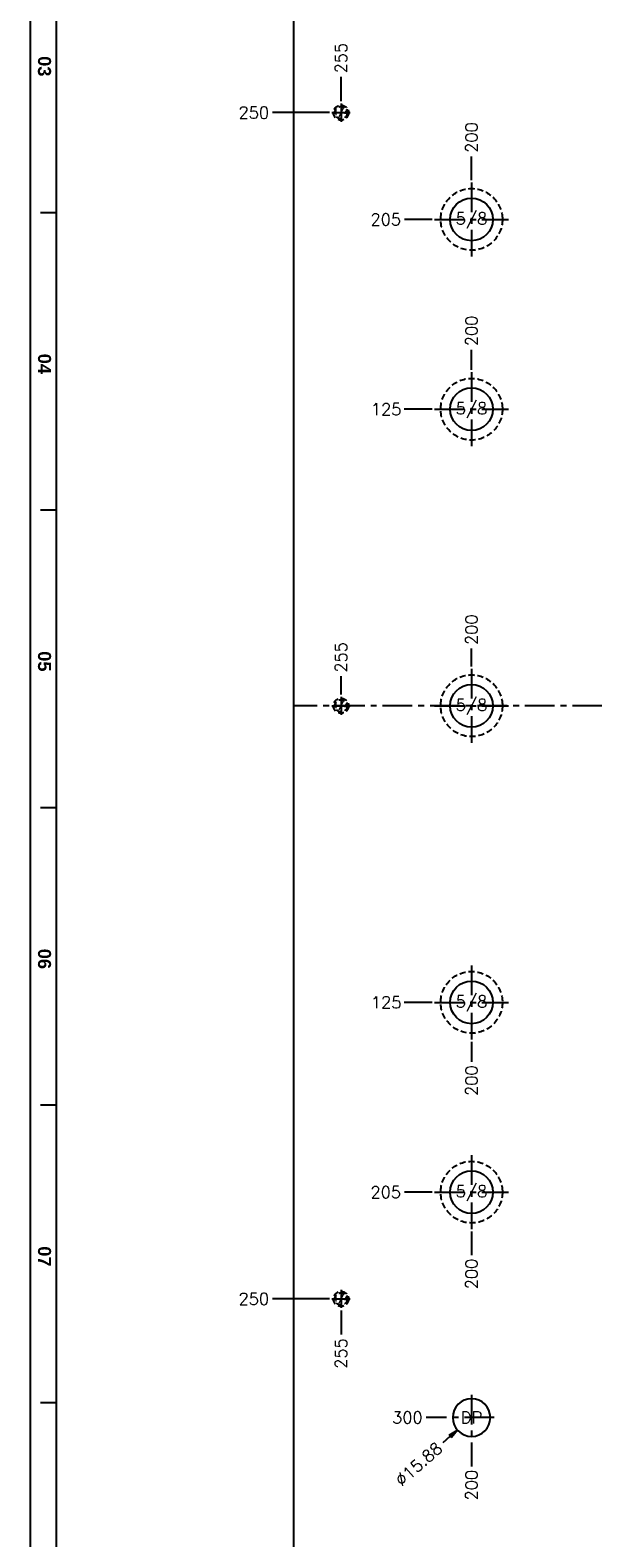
# Model space of a CAD drawing. Extents: x 2651 to 11825, y -3833 to 1075.
# Tile 87 of 256: x 3603 to 3840, y -2498 to -1863. Entities that reach past the tile are written whole.
import ezdxf
from ezdxf.enums import TextEntityAlignment as Align

# ---------------------------------------------------------------- set-up
doc = ezdxf.new("R2010")
doc.units = 0
doc.header["$LTSCALE"] = 10
doc.linetypes.add('CENTER', pattern=[2, 1.25, -0.25, 0.25, -0.25])
doc.linetypes.add('HIDDEN', pattern=[0.375, 0.25, -0.125])
doc.layers.get('0').update_dxf_attribs({"linetype": 'CONTINUOUS'})
doc.layers.get('Defpoints').update_dxf_attribs({"linetype": 'CONTINUOUS'})
for name, color, linetype in [('2', 7, 'CONTINUOUS'), ('96', 7, 'CONTINUOUS'), ('BOX', 4, 'CONTINUOUS'), ('CEN', 1, 'CENTER'), ('DIM', 3, 'CONTINUOUS'), ('HIDDEN', 6, 'HIDDEN'), ('PART', 7, 'CONTINUOUS'), ('TEXT', 4, 'CONTINUOUS')]:
    doc.layers.add(name, color=color, linetype=linetype)
doc.styles.get("Standard").update_dxf_attribs({"font": 'romans.shx'})
doc.dimstyles.new('T5', dxfattribs={"dimtxt": 5, "dimasz": 4, "dimexe": 1.5, "dimexo": 1, "dimgap": 1.5, "dimtad": 0, "dimrnd": 1.38778e-17, "dimzin": 9, "dimdsep": 46, "dimtxsty": 'Standard', "dimblk": 'CLOSED', "dimcen": 0, "dimclrd": 3, "dimclre": 3, "dimclrt": 3, "dimazin": 2, "dimtfac": 0.75, "dimtofl": 0, "dimtmove": 0, "dimatfit": 3, "dimfxl": 0, "dimtolj": 1, "dimarcsym": 0})

# ---------------------------------------------------------------- blocks, each defined once
blk = doc.blocks.new('*U2418', base_point=(1762, -963.36))
for radius in [3.17, 2.6]:
    blk.add_circle((1762, -963.36), radius)
at = {"layer": 'CEN'}
for p, q in [((1762, -959.55), (1762, -967.17)), ((1758.19, -963.36), (1765.81, -963.36))]:
    blk.add_line(p, q, dxfattribs=at)
blk = doc.blocks.new('*U2422', base_point=(1762, -1213.36))
for radius in [3.17, 2.6]:
    blk.add_circle((1762, -1213.36), radius)
at = {"layer": 'CEN'}
for p, q in [((1758.19, -1213.36), (1765.81, -1213.36)), ((1762, -1209.55), (1762, -1217.17))]:
    blk.add_line(p, q, dxfattribs=at)
blk = doc.blocks.new('*U2426', base_point=(1762, -1463.36))
for radius in [3.17, 2.6]:
    blk.add_circle((1762, -1463.36), radius)
at = {"layer": 'CEN'}
for p, q in [((1762, -1459.55), (1762, -1467.17)), ((1758.19, -1463.36), (1765.81, -1463.36))]:
    blk.add_line(p, q, dxfattribs=at)
blk = doc.blocks.new('*U2440', base_point=(1341.25, -1008.36))
blk.add_circle((1341.25, -1008.36), 13)
at = {"layer": 'CEN'}
for p, q in [((1341.25, -992.76), (1341.25, -1023.96)), ((1325.65, -1008.36), (1356.85, -1008.36))]:
    blk.add_line(p, q, dxfattribs=at)
at = {"layer": 'PART'}
blk.add_circle((1341.25, -1008.36), 9, dxfattribs=at)
blk = doc.blocks.new('*U2441', base_point=(1341.25, -1088.36))
blk.add_circle((1341.25, -1088.36), 13)
at = {"layer": 'CEN'}
for p, q in [((1341.25, -1072.76), (1341.25, -1103.96)), ((1325.65, -1088.36), (1356.85, -1088.36))]:
    blk.add_line(p, q, dxfattribs=at)
at = {"layer": 'PART'}
blk.add_circle((1341.25, -1088.36), 9, dxfattribs=at)
blk = doc.blocks.new('*U2447', base_point=(1350.25, -1213.36))
blk.add_circle((1350.25, -1213.36), 13)
at = {"layer": 'CEN'}
for p, q in [((1350.25, -1197.76), (1350.25, -1228.96)), ((1334.65, -1213.36), (1365.85, -1213.36))]:
    blk.add_line(p, q, dxfattribs=at)
at = {"layer": 'PART'}
blk.add_circle((1350.25, -1213.36), 9, dxfattribs=at)
blk = doc.blocks.new('*U2454', base_point=(1341.25, -1418.36))
blk.add_circle((1341.25, -1418.36), 13)
at = {"layer": 'CEN'}
for p, q in [((1341.25, -1402.76), (1341.25, -1433.96)), ((1325.65, -1418.36), (1356.85, -1418.36))]:
    blk.add_line(p, q, dxfattribs=at)
at = {"layer": 'PART'}
blk.add_circle((1341.25, -1418.36), 9, dxfattribs=at)
blk = doc.blocks.new('*U2455', base_point=(1341.25, -1338.36))
blk.add_circle((1341.25, -1338.36), 13)
at = {"layer": 'CEN'}
for p, q in [((1341.25, -1322.76), (1341.25, -1353.96)), ((1325.65, -1338.36), (1356.85, -1338.36))]:
    blk.add_line(p, q, dxfattribs=at)
at = {"layer": 'PART'}
blk.add_circle((1341.25, -1338.36), 9, dxfattribs=at)
blk = doc.blocks.new('*D2670')
at = {"layer": 'Defpoints', "color": 0}
for p in [(3713.68, -1614.84), (3713.68, -1622.36), (3988.68, -2147.36)]:
    blk.add_point(p, dxfattribs=at)
at = {"layer": 'DIM', "color": 3, "lineweight": -2}
blk.add_line((3713.68, -1621.36), (3713.68, -1614.84), dxfattribs=at)
at = {"layer": 'DIM', "color": 3, "insert": (3713.68, -1606.91), "char_height": 5, "attachment_point": 5, "rotation": 90}
blk.add_mtext('\\A1;275', dxfattribs=at)
blk = doc.blocks.new('_Closed')
at = {"color": 0, "linetype": 'ByBlock', "lineweight": -2}
for p, q in [((-1, 0.17), (0, 0)), ((-1, 0.17), (-1, -0.17)), ((0, 0), (-1, -0.17)), ((0, 0), (-1, 0))]:
    blk.add_line(p, q, dxfattribs=at)
blk = doc.blocks.new('*D2682')
at = {"layer": 'Defpoints', "color": 0}
for p in [(3733.68, -1614.84), (3733.68, -1638.55), (3988.68, -2147.36)]:
    blk.add_point(p, dxfattribs=at)
at = {"layer": 'DIM', "color": 3, "lineweight": -2}
blk.add_line((3733.68, -1637.55), (3733.68, -1614.84), dxfattribs=at)
at = {"layer": 'DIM', "color": 3, "insert": (3733.68, -1606.91), "char_height": 5, "attachment_point": 5, "rotation": 90}
blk.add_mtext('\\A1;255', dxfattribs=at)
blk = doc.blocks.new('*D2683')
at = {"layer": 'Defpoints', "color": 0}
for p in [(3737.49, -1642.36), (3745, -1642.36), (3988.68, -2147.36)]:
    blk.add_point(p, dxfattribs=at)
at = {"layer": 'DIM', "color": 3, "lineweight": -2}
blk.add_line((3738.49, -1642.36), (3745, -1642.36), dxfattribs=at)
at = {"layer": 'DIM', "color": 3, "insert": (3752.93, -1642.36), "char_height": 5, "attachment_point": 5}
blk.add_mtext('\\A1;505', dxfattribs=at)
blk = doc.blocks.new('*D2707')
at = {"layer": 'Defpoints', "color": 0}
for p in [(3704.87, -1897.36), (3729.87, -1897.36), (3988.68, -2147.36)]:
    blk.add_point(p, dxfattribs=at)
at = {"layer": 'DIM', "color": 3, "lineweight": -2}
blk.add_line((3728.87, -1897.36), (3704.87, -1897.36), dxfattribs=at)
at = {"layer": 'DIM', "color": 3, "insert": (3696.94, -1897.36), "char_height": 5, "attachment_point": 5}
blk.add_mtext('\\A1;250', dxfattribs=at)
blk = doc.blocks.new('*D2708')
at = {"layer": 'Defpoints', "color": 0}
for p in [(3788.68, -1711.28), (3788.68, -1721.76), (3988.68, -2147.36)]:
    blk.add_point(p, dxfattribs=at)
at = {"layer": 'DIM', "color": 3, "lineweight": -2}
blk.add_line((3788.68, -1720.76), (3788.68, -1711.28), dxfattribs=at)
at = {"layer": 'DIM', "color": 3, "insert": (3788.68, -1703.36), "char_height": 5, "attachment_point": 5, "rotation": 90}
blk.add_mtext('\\A1;200', dxfattribs=at)
blk = doc.blocks.new('*D2709')
at = {"layer": 'Defpoints', "color": 0}
for p in [(3763.44, -1737.36), (3773.08, -1737.36), (3988.68, -2147.36)]:
    blk.add_point(p, dxfattribs=at)
at = {"layer": 'DIM', "color": 3, "lineweight": -2}
blk.add_line((3772.08, -1737.36), (3763.44, -1737.36), dxfattribs=at)
at = {"layer": 'DIM', "color": 3, "insert": (3755.51, -1737.36), "char_height": 5, "attachment_point": 5}
blk.add_mtext('\\A1;410', dxfattribs=at)
blk = doc.blocks.new('*D2710')
at = {"layer": 'Defpoints', "color": 0}
for p in [(3763.44, -1772.36), (3773.08, -1772.36), (3988.68, -2147.36)]:
    blk.add_point(p, dxfattribs=at)
at = {"layer": 'DIM', "color": 3, "lineweight": -2}
blk.add_line((3772.08, -1772.36), (3763.44, -1772.36), dxfattribs=at)
at = {"layer": 'DIM', "color": 3, "insert": (3755.51, -1772.36), "char_height": 5, "attachment_point": 5}
blk.add_mtext('\\A1;375', dxfattribs=at)
blk = doc.blocks.new('*D2711')
at = {"layer": 'Defpoints', "color": 0}
for p in [(3788.68, -1826.8), (3788.68, -1837.83), (3988.68, -2147.36)]:
    blk.add_point(p, dxfattribs=at)
at = {"layer": 'DIM', "color": 3, "lineweight": -2}
blk.add_line((3788.68, -1836.83), (3788.68, -1826.8), dxfattribs=at)
at = {"layer": 'DIM', "color": 3, "insert": (3788.68, -1818.87), "char_height": 5, "attachment_point": 5, "rotation": 90}
blk.add_mtext('\\A1;200', dxfattribs=at)
blk = doc.blocks.new('*D2712')
at = {"layer": 'Defpoints', "color": 0}
for p in [(3769.6, -1847.36), (3779.16, -1847.36), (3988.68, -2147.36)]:
    blk.add_point(p, dxfattribs=at)
at = {"layer": 'DIM', "color": 3, "lineweight": -2}
blk.add_line((3778.16, -1847.36), (3769.6, -1847.36), dxfattribs=at)
at = {"layer": 'DIM', "color": 3, "insert": (3761.67, -1847.36), "char_height": 5, "attachment_point": 5}
blk.add_mtext('\\A1;300', dxfattribs=at)
blk = doc.blocks.new('*D2713')
at = {"layer": 'Defpoints', "color": 0}
for p in [(3733.68, -1882.3), (3733.68, -1893.55), (3988.68, -2147.36)]:
    blk.add_point(p, dxfattribs=at)
at = {"layer": 'DIM', "color": 3, "lineweight": -2}
blk.add_line((3733.68, -1892.55), (3733.68, -1882.3), dxfattribs=at)
at = {"layer": 'DIM', "color": 3, "insert": (3733.68, -1874.37), "char_height": 5, "attachment_point": 5, "rotation": 90}
blk.add_mtext('\\A1;255', dxfattribs=at)
blk = doc.blocks.new('*D2714')
at = {"layer": 'Defpoints', "color": 0}
for p in [(3788.68, -1915.78), (3788.68, -1926.76), (3988.68, -2147.36)]:
    blk.add_point(p, dxfattribs=at)
at = {"layer": 'DIM', "color": 3, "lineweight": -2}
blk.add_line((3788.68, -1925.76), (3788.68, -1915.78), dxfattribs=at)
at = {"layer": 'DIM', "color": 3, "insert": (3788.68, -1907.85), "char_height": 5, "attachment_point": 5, "rotation": 90}
blk.add_mtext('\\A1;200', dxfattribs=at)
blk = doc.blocks.new('*D2715')
at = {"layer": 'Defpoints', "color": 0}
for p in [(3760.47, -1942.36), (3773.08, -1942.36), (3988.68, -2147.36)]:
    blk.add_point(p, dxfattribs=at)
at = {"layer": 'DIM', "color": 3, "lineweight": -2}
blk.add_line((3772.08, -1942.36), (3760.47, -1942.36), dxfattribs=at)
at = {"layer": 'DIM', "color": 3, "insert": (3752.54, -1942.36), "char_height": 5, "attachment_point": 5}
blk.add_mtext('\\A1;205', dxfattribs=at)
blk = doc.blocks.new('*D2716')
at = {"layer": 'Defpoints', "color": 0}
for p in [(3788.68, -1997.28), (3788.68, -2006.76), (3988.68, -2147.36)]:
    blk.add_point(p, dxfattribs=at)
at = {"layer": 'DIM', "color": 3, "lineweight": -2}
blk.add_line((3788.68, -2005.76), (3788.68, -1997.28), dxfattribs=at)
at = {"layer": 'DIM', "color": 3, "insert": (3788.68, -1989.35), "char_height": 5, "attachment_point": 5, "rotation": 90}
blk.add_mtext('\\A1;200', dxfattribs=at)
blk = doc.blocks.new('*D2717')
at = {"layer": 'Defpoints', "color": 0}
for p in [(3760.29, -2022.36), (3773.08, -2022.36), (3988.68, -2147.36)]:
    blk.add_point(p, dxfattribs=at)
at = {"layer": 'DIM', "color": 3, "lineweight": -2}
blk.add_line((3772.08, -2022.36), (3760.29, -2022.36), dxfattribs=at)
at = {"layer": 'DIM', "color": 3, "insert": (3752.72, -2022.36), "char_height": 5, "attachment_point": 5}
blk.add_mtext('\\A1;125', dxfattribs=at)
blk = doc.blocks.new('*D2724')
at = {"layer": 'Defpoints', "color": 0}
for p in [(3788.68, -2123.23), (3788.68, -2131.76), (3988.68, -2147.36)]:
    blk.add_point(p, dxfattribs=at)
at = {"layer": 'DIM', "color": 3, "lineweight": -2}
blk.add_line((3788.68, -2130.76), (3788.68, -2123.23), dxfattribs=at)
at = {"layer": 'DIM', "color": 3, "insert": (3788.68, -2115.3), "char_height": 5, "attachment_point": 5, "rotation": 90}
blk.add_mtext('\\A1;200', dxfattribs=at)
blk = doc.blocks.new('*D2725')
at = {"layer": 'Defpoints', "color": 0}
for p in [(3733.68, -2134.86), (3733.68, -2143.55), (3988.68, -2147.36)]:
    blk.add_point(p, dxfattribs=at)
at = {"layer": 'DIM', "color": 3, "lineweight": -2}
blk.add_line((3733.68, -2142.55), (3733.68, -2134.86), dxfattribs=at)
at = {"layer": 'DIM', "color": 3, "insert": (3733.68, -2126.93), "char_height": 5, "attachment_point": 5, "rotation": 90}
blk.add_mtext('\\A1;255', dxfattribs=at)
blk = doc.blocks.new('*D2743')
at = {"layer": 'Defpoints', "color": 0}
for p in [(3988.68, -2147.36), (3704.87, -2397.36), (3729.87, -2397.36)]:
    blk.add_point(p, dxfattribs=at)
at = {"layer": 'DIM', "color": 3, "lineweight": -2}
blk.add_line((3728.87, -2397.36), (3704.87, -2397.36), dxfattribs=at)
at = {"layer": 'DIM', "color": 3, "insert": (3696.94, -2397.36), "char_height": 5, "attachment_point": 5}
blk.add_mtext('\\A1;250', dxfattribs=at)
blk = doc.blocks.new('*D2744')
at = {"layer": 'Defpoints', "color": 0}
for p in [(3988.68, -2147.36), (3788.68, -2572.96), (3788.68, -2583.43)]:
    blk.add_point(p, dxfattribs=at)
at = {"layer": 'DIM', "color": 3, "lineweight": -2}
blk.add_line((3788.68, -2573.96), (3788.68, -2583.43), dxfattribs=at)
at = {"layer": 'DIM', "color": 3, "insert": (3788.68, -2591.36), "char_height": 5, "attachment_point": 5, "rotation": 90}
blk.add_mtext('\\A1;200', dxfattribs=at)
blk = doc.blocks.new('*D2745')
at = {"layer": 'Defpoints', "color": 0}
for p in [(3988.68, -2147.36), (3763.44, -2557.36), (3773.08, -2557.36)]:
    blk.add_point(p, dxfattribs=at)
at = {"layer": 'DIM', "color": 3, "lineweight": -2}
blk.add_line((3772.08, -2557.36), (3763.44, -2557.36), dxfattribs=at)
at = {"layer": 'DIM', "color": 3, "insert": (3755.51, -2557.36), "char_height": 5, "attachment_point": 5}
blk.add_mtext('\\A1;410', dxfattribs=at)
blk = doc.blocks.new('*D2746')
at = {"layer": 'Defpoints', "color": 0}
for p in [(3988.68, -2147.36), (3763.44, -2522.36), (3773.08, -2522.36)]:
    blk.add_point(p, dxfattribs=at)
at = {"layer": 'DIM', "color": 3, "lineweight": -2}
blk.add_line((3772.08, -2522.36), (3763.44, -2522.36), dxfattribs=at)
at = {"layer": 'DIM', "color": 3, "insert": (3755.51, -2522.36), "char_height": 5, "attachment_point": 5}
blk.add_mtext('\\A1;375', dxfattribs=at)
blk = doc.blocks.new('*D2747')
at = {"layer": 'Defpoints', "color": 0}
for p in [(3988.68, -2147.36), (3788.68, -2456.89), (3788.68, -2467.92)]:
    blk.add_point(p, dxfattribs=at)
at = {"layer": 'DIM', "color": 3, "lineweight": -2}
blk.add_line((3788.68, -2457.89), (3788.68, -2467.92), dxfattribs=at)
at = {"layer": 'DIM', "color": 3, "insert": (3788.68, -2475.85), "char_height": 5, "attachment_point": 5, "rotation": 90}
blk.add_mtext('\\A1;200', dxfattribs=at)
blk = doc.blocks.new('*D2748')
at = {"layer": 'Defpoints', "color": 0}
for p in [(3988.68, -2147.36), (3769.6, -2447.36), (3779.16, -2447.36)]:
    blk.add_point(p, dxfattribs=at)
at = {"layer": 'DIM', "color": 3, "lineweight": -2}
blk.add_line((3778.16, -2447.36), (3769.6, -2447.36), dxfattribs=at)
at = {"layer": 'DIM', "color": 3, "insert": (3761.67, -2447.36), "char_height": 5, "attachment_point": 5}
blk.add_mtext('\\A1;300', dxfattribs=at)
blk = doc.blocks.new('*D2749')
at = {"layer": 'Defpoints', "color": 0}
for p in [(3988.68, -2147.36), (3733.68, -2401.17), (3733.68, -2412.42)]:
    blk.add_point(p, dxfattribs=at)
at = {"layer": 'DIM', "color": 3, "lineweight": -2}
blk.add_line((3733.68, -2402.17), (3733.68, -2412.42), dxfattribs=at)
at = {"layer": 'DIM', "color": 3, "insert": (3733.68, -2420.34), "char_height": 5, "attachment_point": 5, "rotation": 90}
blk.add_mtext('\\A1;255', dxfattribs=at)
blk = doc.blocks.new('*D2750')
at = {"layer": 'Defpoints', "color": 0}
for p in [(3988.68, -2147.36), (3788.68, -2367.96), (3788.68, -2378.94)]:
    blk.add_point(p, dxfattribs=at)
at = {"layer": 'DIM', "color": 3, "lineweight": -2}
blk.add_line((3788.68, -2368.96), (3788.68, -2378.94), dxfattribs=at)
at = {"layer": 'DIM', "color": 3, "insert": (3788.68, -2386.86), "char_height": 5, "attachment_point": 5, "rotation": 90}
blk.add_mtext('\\A1;200', dxfattribs=at)
blk = doc.blocks.new('*D2751')
at = {"layer": 'Defpoints', "color": 0}
for p in [(3988.68, -2147.36), (3760.47, -2352.36), (3773.08, -2352.36)]:
    blk.add_point(p, dxfattribs=at)
at = {"layer": 'DIM', "color": 3, "lineweight": -2}
blk.add_line((3772.08, -2352.36), (3760.47, -2352.36), dxfattribs=at)
at = {"layer": 'DIM', "color": 3, "insert": (3752.54, -2352.36), "char_height": 5, "attachment_point": 5}
blk.add_mtext('\\A1;205', dxfattribs=at)
blk = doc.blocks.new('*D2752')
at = {"layer": 'Defpoints', "color": 0}
for p in [(3988.68, -2147.36), (3788.68, -2287.96), (3788.68, -2297.44)]:
    blk.add_point(p, dxfattribs=at)
at = {"layer": 'DIM', "color": 3, "lineweight": -2}
blk.add_line((3788.68, -2288.96), (3788.68, -2297.44), dxfattribs=at)
at = {"layer": 'DIM', "color": 3, "insert": (3788.68, -2305.37), "char_height": 5, "attachment_point": 5, "rotation": 90}
blk.add_mtext('\\A1;200', dxfattribs=at)
blk = doc.blocks.new('*D2753')
at = {"layer": 'Defpoints', "color": 0}
for p in [(3988.68, -2147.36), (3760.29, -2272.36), (3773.08, -2272.36)]:
    blk.add_point(p, dxfattribs=at)
at = {"layer": 'DIM', "color": 3, "lineweight": -2}
blk.add_line((3772.08, -2272.36), (3760.29, -2272.36), dxfattribs=at)
at = {"layer": 'DIM', "color": 3, "insert": (3752.72, -2272.36), "char_height": 5, "attachment_point": 5}
blk.add_mtext('\\A1;125', dxfattribs=at)
blk = doc.blocks.new('*D2765')
at = {"layer": 'Defpoints', "color": 0}
for p in [(3988.68, -2147.36), (3733.68, -2641.01), (3733.68, -2648.55)]:
    blk.add_point(p, dxfattribs=at)
at = {"layer": 'DIM', "color": 3, "lineweight": -2}
blk.add_line((3733.68, -2647.55), (3733.68, -2641.01), dxfattribs=at)
at = {"layer": 'DIM', "color": 3, "insert": (3733.68, -2633.08), "char_height": 5, "attachment_point": 5, "rotation": 90}
blk.add_mtext('\\A1;255', dxfattribs=at)
blk = doc.blocks.new('*D2766')
at = {"layer": 'Defpoints', "color": 0}
for p in [(3988.68, -2147.36), (3737.49, -2652.36), (3747, -2652.36)]:
    blk.add_point(p, dxfattribs=at)
at = {"layer": 'DIM', "color": 3, "lineweight": -2}
blk.add_line((3738.49, -2652.36), (3747, -2652.36), dxfattribs=at)
at = {"layer": 'DIM', "color": 3, "insert": (3754.93, -2652.36), "char_height": 5, "attachment_point": 5}
blk.add_mtext('\\A1;505', dxfattribs=at)
blk = doc.blocks.new('QQQ')
at = {"color": 4}
for p, q in [((-1111.2, 2143.08), (-1117.2, 2143.08)), ((-1111.2, 2029.08), (-1117.2, 2029.08)), ((-1111.2, 1915.08), (-1117.2, 1915.08)), ((-1111.2, 1801.08), (-1117.2, 1801.08)), ((-1111.2, 1687.08), (-1117.2, 1687.08))]:
    blk.add_line(p, q, dxfattribs=at)
at = {"layer": 'BOX', "color": 3}
for points in [[(-1121.2, 2485.08), (-1121.2, 1345.08), (-301.2, 1345.08), (-301.2, 2485.08)], [(-1111.2, 2475.08), (-1111.2, 1355.08), (-311.2, 1355.08), (-311.2, 2475.08)]]:
    blk.add_lwpolyline(points, close=True, dxfattribs=at)
at = {"color": 4, "char_height": 5, "attachment_point": 1, "rotation": 270}
for s, insert in [('{\\fArial|b1|i0|c0|p34;\\C6;03}', (-1113.2, 2203.08)), ('{\\fArial|b1|i0|c0|p34;\\C6;04}', (-1113.2, 2089.08)), ('{\\fArial|b1|i0|c0|p34;\\C6;05}', (-1113.2, 1975.08)), ('{\\fArial|b1|i0|c0|p34;\\C6;06}', (-1113.2, 1861.08)), ('{\\fArial|b1|i0|c0|p34;\\C6;07}', (-1113.2, 1747.08))]:
    blk.add_mtext_dynamic_manual_height_columns(s, width=8, gutter_width=12.5, heights=[0], dxfattribs=dict(at, insert=insert))
blk = doc.blocks.new('*D3335')
at = {"layer": 'Defpoints', "color": 0}
for p in [(3794.64, -2442.11), (3782.73, -2452.61)]:
    blk.add_point(p, dxfattribs=at)
at = {"layer": 'DIM', "color": 3, "lineweight": -2}
blk.add_line((3776.72, -2457.9), (3779.73, -2455.25), dxfattribs=at)
at = {"layer": 'DIM', "color": 3, "lineweight": -2, "xscale": 4, "yscale": 4, "zscale": 4, "rotation": 41.3870624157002}
blk.add_blockref('_Closed', (3782.73, -2452.61), dxfattribs=at)
at = {"layer": 'DIM', "color": 3, "insert": (3766.4, -2467), "char_height": 5, "attachment_point": 5, "rotation": 41.38706}
blk.add_mtext('\\A1;∅15.88', dxfattribs=at)

msp = doc.modelspace()

# ---------------------------------------------------------------- linework, layer by layer
at = {"layer": '2', "color": 2, "linetype": 'CENTER'}
msp.add_line((4263.684, -2147.358), (3713.684, -2147.358), dxfattribs=at)
at = {"layer": '96', "color": 7, "linetype": 'Continuous'}
msp.add_line((3713.684, -1622.358), (3713.684, -2672.358), dxfattribs=at)
at = {"layer": '96', "color": 7, "linetype": 'Continuous', "extrusion": (0, 0, -1)}
msp.add_circle((-3788.684, -2447.358), 7.94, dxfattribs=at)
at = {"layer": 'CEN'}
for p, q in [((3788.684, -2437.83), (3788.684, -2456.886)), ((3798.212, -2447.358), (3779.156, -2447.358))]:
    msp.add_line(p, q, dxfattribs=at)

# ---------------------------------------------------------------- block references
at = {"layer": 'DIM', "xscale": 1.1, "yscale": 1.1, "zscale": 1.1}
msp.add_blockref('QQQ', (4836.005, -4296.947), dxfattribs=at)
at = {"layer": 'HIDDEN'}
for name, p in [('*U2418', (3733.684, -1897.358)), ('*U2440', (3788.684, -1942.358)), ('*U2441', (3788.684, -2022.358)), ('*U2447', (3788.684, -2147.358)), ('*U2422', (3733.684, -2147.358)), ('*U2455', (3788.684, -2272.358)), ('*U2454', (3788.684, -2352.358)), ('*U2426', (3733.684, -2397.358))]:
    msp.add_blockref(name, p, dxfattribs=at)

# ---------------------------------------------------------------- texts
at = {"layer": 'TEXT'}
for s, height, p in [('1/4', 2.5, (3733.684, -1897.358)), ('5/8', 5, (3788.684, -1942.358)), ('5/8', 5, (3788.684, -2022.358)), ('1/4', 2.5, (3733.684, -2147.358)), ('5/8', 5, (3788.684, -2147.358)), ('5/8', 5, (3788.684, -2272.358)), ('5/8', 5, (3788.684, -2352.358)), ('1/4', 2.5, (3733.684, -2397.358)), ('DP', 5, (3788.684, -2447.358))]:
    msp.add_text(s, height=height, dxfattribs=at).set_placement(p, align=Align.MIDDLE)

# ---------------------------------------------------------------- dimensions: what is measured, and where the dimension line sits
at = {"layer": 'DIM'}
for feature_location, offset, dtype, picture, middle in [((3713.684, -1622.358), (0, 7.522), 1, '*D2670', (3713.684, -1606.908)), ((3733.684, -1638.548), (0, 23.712), 1, '*D2682', (3733.684, -1606.908)), ((3737.494, -1642.358), (7.504, 0), 0, '*D2683', (3752.927, -1642.358)), ((3788.684, -1721.758), (0, 10.474), 1, '*D2708', (3788.684, -1703.356)), ((3773.084, -1737.358), (-9.643, 0), 0, '*D2709', (3755.512, -1737.358)), ((3773.084, -1772.358), (-9.643, 0), 0, '*D2710', (3755.512, -1772.358)), ((3788.684, -1837.83), (0, 11.033), 1, '*D2711', (3788.684, -1818.869)), ((3779.156, -1847.358), (-9.558, 0), 0, '*D2712', (3761.67, -1847.358)), ((3733.684, -1893.548), (0, 11.248), 1, '*D2713', (3733.684, -1874.371)), ((3729.874, -1897.358), (-25.004, 0), 0, '*D2707', (3696.941, -1897.358)), ((3788.684, -1926.758), (0, 10.977), 1, '*D2714', (3788.684, -1907.852)), ((3773.084, -1942.358), (-12.611, 0), 0, '*D2715', (3752.545, -1942.358)), ((3788.684, -2006.758), (0, 9.482), 1, '*D2716', (3788.684, -1989.347)), ((3773.084, -2022.358), (-12.797, 0), 0, '*D2717', (3752.716, -2022.358)), ((3788.684, -2131.758), (0, 8.525), 1, '*D2724', (3788.684, -2115.305)), ((3733.684, -2143.548), (0, 8.684), 1, '*D2725', (3733.684, -2126.935)), ((3729.874, -2397.358), (-25.004, 0), 0, '*D2743', (3696.941, -2397.358)), ((3733.684, -2401.168), (0, -11.248), 1, '*D2749', (3733.684, -2420.345)), ((3733.684, -2648.548), (0, 7.541), 1, '*D2765', (3733.684, -2633.078)), ((3737.494, -2652.358), (9.505, 0), 0, '*D2766', (3754.928, -2652.358)), ((3773.084, -2352.358), (-12.611, 0), 0, '*D2751', (3752.545, -2352.358)), ((3773.084, -2272.358), (-12.797, 0), 0, '*D2753', (3752.716, -2272.358)), ((3773.084, -2557.358), (-9.643, 0), 0, '*D2745', (3755.512, -2557.358)), ((3773.084, -2522.358), (-9.643, 0), 0, '*D2746', (3755.512, -2522.358)), ((3779.156, -2447.358), (-9.558, 0), 0, '*D2748', (3761.67, -2447.358)), ((3788.684, -2572.958), (0, -10.474), 1, '*D2744', (3788.684, -2591.36)), ((3788.684, -2456.886), (0, -11.033), 1, '*D2747', (3788.684, -2475.847)), ((3788.684, -2367.958), (0, -10.977), 1, '*D2750', (3788.684, -2386.864)), ((3788.684, -2287.958), (0, -9.482), 1, '*D2752', (3788.684, -2305.368))]:
    dim = msp.add_ordinate_dim(feature_location=feature_location, offset=offset, dtype=dtype, origin=(3988.684, -2147.358), dimstyle='T5', dxfattribs=at)
    dim.commit()
    dim.dimension.update_dxf_attribs({"geometry": picture, "text_midpoint": middle})
dim = msp.add_diameter_dim_2p(p1=(3794.641, -2442.108), p2=(3782.727, -2452.607), dimstyle='T5', dxfattribs=at)
dim.commit()
dim.dimension.update_dxf_attribs({"geometry": '*D3335', "text_midpoint": (3766.4, -2466.995)})

doc.saveas('drawing.dxf')
